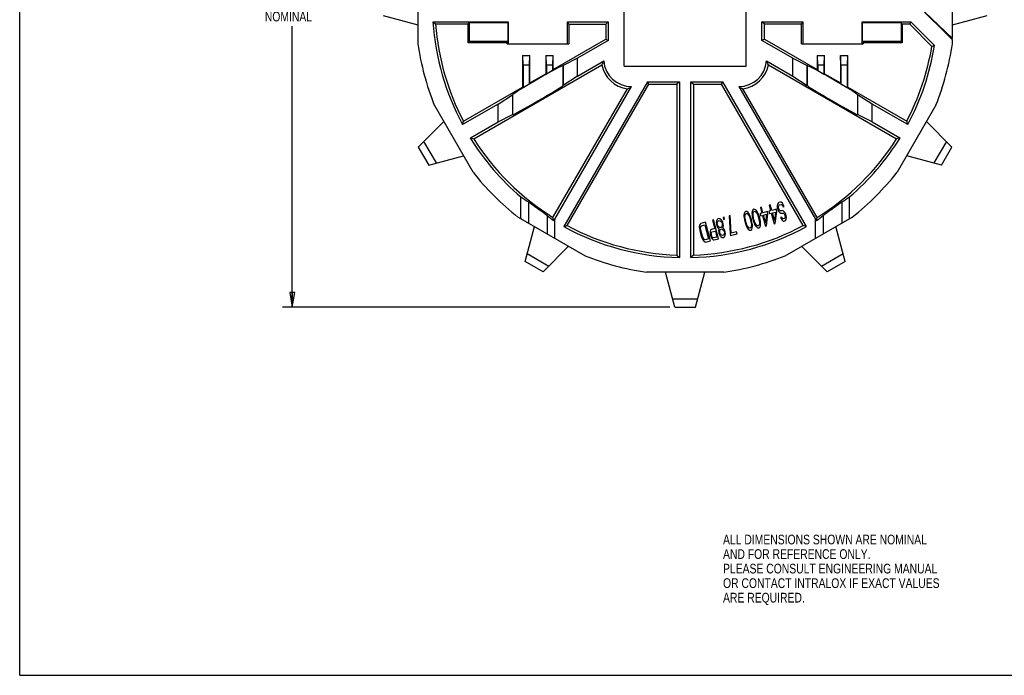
# Model space of a CAD drawing. Header units: inches. Extents: x 0 to 22, y 0 to 17.
# Tile 1 of 3: x 0 to 12.7, y 0 to 8.5. Entities that reach past the tile are written whole.
import ezdxf

# ---------------------------------------------------------------- set-up
doc = ezdxf.new("R2010")
doc.units = ezdxf.units.IN
doc.header["$LTSCALE"] = 1.21
doc.header["$MEASUREMENT"] = 0
doc.layers.get('0').update_dxf_attribs({"linetype": 'CONTINUOUS'})
doc.layers.add('ALL_FEATURES', color=7, linetype='CONTINUOUS')
doc.styles.get("Standard").update_dxf_attribs({"font": 'txt', "width": 0.8})
doc.dimstyles.new('DIMSTYLE_1', dxfattribs={"dimtxt": 0.125, "dimasz": 0.1875, "dimexe": 0.18, "dimexo": 0.0625, "dimgap": 0.09, "dimtad": 0, "dimtih": 1, "dimtoh": 1, "dimzin": 4, "dimdsep": 46, "dimtxsty": 'STANDARD', "dimblk": 'CLOSED', "dimblk1": 'CLOSED', "dimblk2": 'CLOSED', "dimcen": 0.09, "dimadec": 0, "dimazin": 0, "dimtp": 0.01, "dimtm": 0.01, "dimtfac": 1, "dimtofl": 0, "dimtmove": 0, "dimatfit": 3, "dimldrblk": 'CLOSED', "dimfxl": 1, "dimtolj": 1, "dimtzin": 4, "dimarcsym": 0})

# ---------------------------------------------------------------- blocks, each defined once
blk = doc.blocks.new('_CLOSED')
at = {"color": 0, "linetype": 'BYBLOCK'}
for p, q in [((0, 0), (-1, 0.167)), ((-1, 0.167), (-1, -0.167)), ((-1, -0.167), (0, 0)), ((-1, 0), (0, 0))]:
    blk.add_line(p, q, dxfattribs=at)
blk = doc.blocks.new('*D0')
at = {"color": 3, "linetype": 'CONTINUOUS'}
for p, q in [((8.388, 12.548), (3.392, 12.548)), ((3.517, 12.548), (3.517, 9.002)), ((3.517, 4.753), (3.517, 8.377)), ((8.388, 4.753), (3.392, 4.753))]:
    blk.add_line(p, q, dxfattribs=at)
at = {"color": 3, "linetype": 'CONTINUOUS', "xscale": 0.1875, "yscale": 0.1875, "zscale": 0.1875}
for p, rotation in [((3.517, 12.548), 90), ((3.517, 4.753), 270)]:
    blk.add_blockref('_CLOSED', p, dxfattribs=dict(at, rotation=rotation))
at = {"color": 3, "linetype": 'CONTINUOUS', "insert": (3.467, 8.94), "char_height": 0.125, "width": 0.7, "attachment_point": 2, "line_spacing_factor": 0.9}
blk.add_mtext('7.80\\P[198]\\PNOMINAL', dxfattribs=at)

msp = doc.modelspace()

# ---------------------------------------------------------------- linework, layer by layer
at = {"color": 7, "linetype": 'CONTINUOUS'}
for p, q in [((0, 0), (0, 17)), ((7.798, 7.863), (7.798, 9.438)), ((9.373, 7.863), (9.373, 9.438)), ((4.688, 8.516), (5.138, 8.396)), ((12.033, 8.396), (12.483, 8.516)), ((7.798, 7.863), (9.373, 7.863)), ((5.85, 6.494), (5.35, 7.36)), ((11.821, 7.36), (11.321, 6.494)), ((5.143, 6.819), (5.472, 7.148)), ((11.699, 7.148), (12.028, 6.819)), ((5.377, 6.613), (5.216, 6.892)), ((11.955, 6.892), (11.794, 6.613)), ((5.143, 6.819), (5.277, 6.586)), ((11.894, 6.586), (12.028, 6.819)), ((5.277, 6.586), (5.727, 6.706)), ((11.894, 6.586), (11.444, 6.706)), ((6.52, 5.343), (6.641, 5.793)), ((10.651, 5.343), (10.53, 5.793)), ((6.753, 5.208), (7.082, 5.538)), ((10.088, 5.538), (10.418, 5.208)), ((6.753, 5.208), (6.52, 5.343)), ((6.547, 5.443), (6.826, 5.282)), ((10.345, 5.282), (10.624, 5.443)), ((10.651, 5.343), (10.418, 5.208)), ((0, 0), (22, 0))]:
    msp.add_line(p, q, dxfattribs=at)
for start, end in [(188.2521, 201.7479), (338.2521, 351.7479), (218.2521, 231.7479), (308.2521, 321.7479), (248.2521, 261.7479)]:
    msp.add_arc((8.585, 8.651), 3.484, start, end, dxfattribs=at)
at = {"layer": 'ALL_FEATURES', "color": 7, "linetype": 'CONTINUOUS'}
for p, q in [((12.033, 8.219), (12.033, 9.151)), ((5.138, 9.083), (5.138, 8.151)), ((12.033, 8.219), (11.585, 8.651)), ((12.033, 8.203), (11.585, 8.651)), ((5.333, 8.435), (5.367, 8.404)), ((5.333, 8.435), (6.302, 8.435)), ((5.787, 8.404), (5.367, 8.404)), ((5.787, 8.404), (5.797, 8.424)), ((5.787, 8.164), (5.787, 8.404)), ((5.797, 8.424), (5.797, 8.184)), ((5.797, 8.424), (6.297, 8.424)), ((6.297, 8.424), (6.302, 8.435)), ((6.297, 8.424), (6.297, 8.184)), ((6.302, 8.435), (6.302, 8.151)), ((7.068, 8.151), (7.068, 8.435)), ((7.084, 8.404), (7.068, 8.435)), ((7.068, 8.435), (7.594, 8.435)), ((7.084, 8.404), (7.084, 8.151)), ((7.084, 8.404), (7.563, 8.404)), ((7.563, 8.404), (7.594, 8.435)), ((7.563, 8.404), (7.563, 8.212)), ((7.594, 8.435), (7.594, 8.194)), ((9.576, 8.435), (10.102, 8.435)), ((9.608, 8.404), (9.576, 8.435)), ((9.576, 8.194), (9.576, 8.435)), ((10.087, 8.404), (9.608, 8.404)), ((9.608, 8.212), (9.608, 8.404)), ((10.087, 8.404), (10.102, 8.435)), ((10.087, 8.151), (10.087, 8.404)), ((10.102, 8.435), (10.102, 8.151)), ((10.868, 8.435), (11.496, 8.435)), ((10.874, 8.424), (10.868, 8.435)), ((10.868, 8.151), (10.868, 8.435)), ((10.874, 8.424), (11.374, 8.424)), ((10.874, 8.184), (10.874, 8.424)), ((11.384, 8.404), (11.374, 8.424)), ((11.374, 8.424), (11.374, 8.184)), ((11.483, 8.404), (11.384, 8.404)), ((11.384, 8.404), (11.384, 8.164)), ((11.483, 8.404), (11.496, 8.435)), ((11.483, 8.404), (11.769, 8.117)), ((11.496, 8.435), (11.803, 8.128)), ((5.787, 8.164), (5.797, 8.184)), ((6.287, 8.164), (5.787, 8.164)), ((5.797, 8.184), (6.297, 8.184)), ((6.287, 8.164), (6.297, 8.184)), ((6.287, 8.151), (6.287, 8.164)), ((6.287, 8.151), (7.084, 8.151)), ((6.883, 7.819), (7.563, 8.212)), ((7.594, 8.194), (7.196, 7.964)), ((7.563, 8.212), (7.594, 8.194)), ((9.608, 8.212), (9.576, 8.194)), ((9.974, 7.964), (9.576, 8.194)), ((9.608, 8.212), (10.288, 7.819)), ((10.087, 8.151), (10.884, 8.151)), ((10.874, 8.184), (11.374, 8.184)), ((10.874, 8.184), (10.884, 8.164)), ((11.384, 8.164), (10.884, 8.164)), ((10.884, 8.164), (10.884, 8.151)), ((11.384, 8.164), (11.374, 8.184)), ((12.033, 8.151), (12.033, 8.203)), ((11.803, 8.128), (11.769, 8.117)), ((5.857, 6.925), (7.51, 7.879)), ((6.488, 8.001), (6.488, 7.591)), ((6.488, 8.001), (6.583, 8.001)), ((6.496, 7.876), (6.491, 8.001)), ((6.496, 7.876), (6.496, 7.587)), ((6.575, 7.876), (6.496, 7.876)), ((6.579, 8.001), (6.575, 7.876)), ((6.575, 7.876), (6.575, 7.632)), ((6.583, 7.646), (6.583, 8.001)), ((6.788, 8.001), (6.788, 7.764)), ((6.788, 8.001), (6.883, 8.001)), ((6.796, 7.876), (6.791, 8.001)), ((6.796, 7.876), (6.796, 7.76)), ((6.875, 7.876), (6.796, 7.876)), ((6.879, 8.001), (6.875, 7.876)), ((6.875, 7.876), (6.875, 7.805)), ((6.883, 7.819), (6.883, 8.001)), ((7.196, 7.964), (7.011, 7.87)), ((7.196, 7.734), (7.196, 7.964)), ((7.196, 7.734), (7.535, 7.93)), ((9.636, 7.93), (9.974, 7.734)), ((9.661, 7.879), (11.313, 6.925)), ((9.974, 7.964), (10.16, 7.87)), ((9.974, 7.734), (9.974, 7.964)), ((10.288, 8.001), (10.383, 8.001)), ((10.288, 8.001), (10.288, 7.819)), ((10.296, 7.876), (10.291, 8.001)), ((10.375, 7.876), (10.296, 7.876)), ((10.296, 7.876), (10.296, 7.805)), ((10.379, 8.001), (10.375, 7.876)), ((10.375, 7.876), (10.375, 7.76)), ((10.383, 7.764), (10.383, 8.001)), ((10.588, 8.001), (10.683, 8.001)), ((10.588, 8.001), (10.588, 7.646)), ((10.596, 7.876), (10.591, 8.001)), ((10.675, 7.876), (10.596, 7.876)), ((10.596, 7.876), (10.596, 7.632)), ((10.679, 8.001), (10.675, 7.876)), ((10.675, 7.876), (10.675, 7.587)), ((10.683, 7.591), (10.683, 8.001)), ((6.583, 7.646), (6.788, 7.764)), ((6.788, 7.764), (6.796, 7.76)), ((6.875, 7.805), (6.796, 7.76)), ((6.883, 7.819), (6.875, 7.805)), ((7.01, 7.87), (7.01, 7.613)), ((7.011, 7.87), (7.01, 7.87)), ((7.011, 7.614), (7.011, 7.87)), ((10.16, 7.614), (10.16, 7.87)), ((10.16, 7.87), (10.16, 7.613)), ((10.16, 7.87), (10.16, 7.87)), ((10.288, 7.819), (10.296, 7.805)), ((10.296, 7.805), (10.375, 7.76)), ((10.383, 7.764), (10.375, 7.76)), ((10.383, 7.764), (10.588, 7.646)), ((6.575, 7.632), (6.496, 7.587)), ((6.583, 7.646), (6.575, 7.632)), ((7.196, 7.734), (7.011, 7.614)), ((8.099, 7.66), (7.02, 5.792)), ((7.064, 5.804), (8.117, 7.629)), ((8.099, 7.66), (8.511, 7.66)), ((8.117, 7.629), (8.099, 7.66)), ((8.117, 7.629), (8.479, 7.629)), ((8.511, 7.66), (8.479, 7.629)), ((8.479, 7.629), (8.479, 5.424)), ((8.511, 7.66), (8.511, 5.392)), ((8.66, 7.66), (9.072, 7.66)), ((8.66, 7.66), (8.691, 7.629)), ((8.66, 5.392), (8.66, 7.66)), ((8.691, 7.629), (9.053, 7.629)), ((8.691, 7.629), (8.691, 5.424)), ((9.053, 7.629), (9.072, 7.66)), ((10.107, 5.804), (9.053, 7.629)), ((10.15, 5.792), (9.072, 7.66)), ((9.974, 7.734), (10.16, 7.614)), ((10.588, 7.646), (10.596, 7.632)), ((10.596, 7.632), (10.675, 7.587)), ((5.727, 7.152), (6.488, 7.591)), ((6.36, 7.495), (6.36, 7.238)), ((6.36, 7.494), (6.36, 7.495)), ((6.488, 7.591), (6.496, 7.587)), ((6.88, 5.91), (7.84, 7.571)), ((6.905, 5.889), (7.892, 7.599)), ((7.011, 7.614), (7.01, 7.613)), ((9.278, 7.599), (10.266, 5.889)), ((10.29, 5.91), (9.331, 7.571)), ((10.16, 7.614), (10.16, 7.613)), ((10.683, 7.591), (10.675, 7.587)), ((10.683, 7.591), (11.444, 7.152)), ((10.811, 7.494), (10.81, 7.495)), ((10.81, 7.495), (10.81, 7.238)), ((6.174, 7.374), (5.714, 7.108)), ((6.174, 7.374), (6.36, 7.494)), ((6.174, 7.144), (6.174, 7.374)), ((6.36, 7.494), (6.36, 7.238)), ((10.996, 7.374), (10.811, 7.494)), ((10.811, 7.494), (10.811, 7.238)), ((11.457, 7.108), (10.996, 7.374)), ((10.996, 7.144), (10.996, 7.374)), ((5.714, 7.108), (5.727, 7.152)), ((5.814, 6.936), (6.174, 7.144)), ((6.174, 7.144), (6.36, 7.238)), ((6.36, 7.238), (6.36, 7.238)), ((10.811, 7.238), (10.81, 7.238)), ((10.996, 7.144), (10.811, 7.238)), ((10.996, 7.144), (11.357, 6.936)), ((11.457, 7.108), (11.444, 7.152)), ((5.814, 6.936), (5.857, 6.925)), ((11.357, 6.936), (11.313, 6.925)), ((6.466, 5.894), (6.466, 6.174)), ((6.565, 6.11), (6.565, 5.837)), ((9.794, 6.102), (9.784, 6.094)), ((9.813, 6.107), (9.794, 6.102)), ((9.826, 6.105), (9.813, 6.107)), ((9.842, 6.093), (9.826, 6.105)), ((10.606, 6.11), (10.606, 5.837)), ((10.705, 5.894), (10.705, 6.174)), ((9.354, 5.979), (9.346, 5.96)), ((9.366, 5.988), (9.354, 5.979)), ((9.382, 5.986), (9.366, 5.988)), ((9.398, 5.974), (9.382, 5.986)), ((9.409, 5.96), (9.398, 5.974)), ((9.45, 5.988), (9.447, 5.971)), ((9.447, 5.971), (9.448, 5.949)), ((9.458, 6.007), (9.45, 5.988)), ((9.47, 6.015), (9.458, 6.007)), ((9.463, 5.969), (9.467, 5.981)), ((9.467, 5.981), (9.477, 5.99)), ((9.486, 6.014), (9.47, 6.015)), ((9.477, 5.99), (9.49, 5.988)), ((9.502, 6.002), (9.486, 6.014)), ((9.49, 5.988), (9.5, 5.979)), ((9.5, 5.979), (9.518, 5.951)), ((9.513, 5.988), (9.502, 6.002)), ((9.523, 5.969), (9.513, 5.988)), ((9.57, 6.042), (9.556, 6.038)), ((9.556, 6.038), (9.575, 5.966)), ((9.589, 5.97), (9.57, 6.042)), ((9.646, 5.985), (9.589, 5.97)), ((9.654, 5.955), (9.646, 5.985)), ((9.688, 5.997), (9.665, 5.99)), ((9.665, 5.99), (9.673, 5.96)), ((9.683, 6.072), (9.669, 6.069)), ((9.669, 6.069), (9.688, 5.997)), ((9.702, 6.001), (9.683, 6.072)), ((9.759, 6.016), (9.702, 6.001)), ((9.711, 5.97), (9.751, 5.98)), ((9.751, 5.98), (9.737, 5.872)), ((9.748, 5.831), (9.767, 5.985)), ((9.767, 5.985), (9.759, 6.016)), ((9.777, 6.081), (9.773, 6.058)), ((9.773, 6.058), (9.774, 6.036)), ((9.774, 6.036), (9.781, 6.011)), ((9.784, 6.094), (9.777, 6.081)), ((9.781, 6.011), (9.791, 5.991)), ((9.79, 6.052), (9.795, 6.064)), ((9.79, 6.035), (9.79, 6.052)), ((9.794, 6.019), (9.79, 6.035)), ((9.791, 5.991), (9.806, 5.973)), ((9.803, 6.005), (9.794, 6.019)), ((9.795, 6.064), (9.803, 6.071)), ((9.803, 6.071), (9.822, 6.077)), ((9.812, 5.997), (9.803, 6.005)), ((9.806, 5.973), (9.818, 5.966)), ((9.823, 5.994), (9.812, 5.997)), ((9.822, 6.077), (9.832, 6.074)), ((9.837, 5.998), (9.823, 5.994)), ((9.832, 6.074), (9.844, 6.06)), ((9.848, 5.996), (9.837, 5.998)), ((9.856, 6.069), (9.842, 6.093)), ((9.844, 6.06), (9.85, 6.046)), ((9.86, 5.988), (9.848, 5.996)), ((9.85, 6.046), (9.864, 6.049)), ((9.864, 6.049), (9.856, 6.069)), ((9.875, 5.97), (9.86, 5.988)), ((6.429, 5.915), (7.295, 5.415)), ((6.806, 5.935), (6.806, 5.697)), ((6.891, 5.868), (6.88, 5.91)), ((6.905, 5.889), (6.891, 5.868)), ((6.905, 5.64), (6.905, 5.889)), ((8.846, 5.848), (8.789, 5.833)), ((8.911, 5.607), (8.846, 5.848)), ((8.953, 5.877), (8.938, 5.873)), ((8.938, 5.873), (8.967, 5.765)), ((9.017, 5.635), (8.953, 5.877)), ((8.989, 5.864), (8.986, 5.847)), ((8.986, 5.847), (8.988, 5.82)), ((8.997, 5.883), (8.989, 5.864)), ((9.007, 5.891), (8.997, 5.883)), ((9, 5.823), (9.001, 5.846)), ((9.001, 5.846), (9.008, 5.859)), ((9.021, 5.895), (9.007, 5.891)), ((9.008, 5.859), (9.016, 5.866)), ((9.016, 5.866), (9.026, 5.869)), ((9.034, 5.893), (9.021, 5.895)), ((9.026, 5.869), (9.037, 5.866)), ((9.05, 5.881), (9.034, 5.893)), ((9.037, 5.866), (9.049, 5.858)), ((9.049, 5.858), (9.061, 5.84)), ((9.062, 5.867), (9.05, 5.881)), ((9.073, 5.843), (9.062, 5.867)), ((9.087, 5.913), (9.076, 5.91)), ((9.076, 5.91), (9.082, 5.884)), ((9.082, 5.884), (9.094, 5.887)), ((9.094, 5.887), (9.087, 5.913)), ((9.168, 5.934), (9.154, 5.931)), ((9.154, 5.931), (9.164, 5.702)), ((9.178, 5.706), (9.168, 5.934)), ((9.346, 5.96), (9.343, 5.943)), ((9.343, 5.943), (9.344, 5.921)), ((9.344, 5.921), (9.345, 5.905)), ((9.345, 5.905), (9.35, 5.879)), ((9.35, 5.879), (9.362, 5.832)), ((9.357, 5.908), (9.358, 5.941)), ((9.363, 5.877), (9.357, 5.908)), ((9.358, 5.941), (9.363, 5.954)), ((9.363, 5.954), (9.373, 5.962)), ((9.373, 5.841), (9.363, 5.877)), ((9.373, 5.962), (9.386, 5.96)), ((9.386, 5.96), (9.396, 5.952)), ((9.396, 5.952), (9.414, 5.923)), ((9.419, 5.941), (9.409, 5.96)), ((9.414, 5.923), (9.425, 5.893)), ((9.426, 5.926), (9.419, 5.941)), ((9.425, 5.893), (9.434, 5.857)), ((9.435, 5.901), (9.426, 5.926)), ((9.434, 5.857), (9.44, 5.826)), ((9.447, 5.855), (9.435, 5.901)), ((9.452, 5.829), (9.447, 5.855)), ((9.448, 5.949), (9.449, 5.933)), ((9.449, 5.933), (9.454, 5.906)), ((9.454, 5.906), (9.466, 5.86)), ((9.461, 5.936), (9.463, 5.969)), ((9.467, 5.904), (9.461, 5.936)), ((9.466, 5.86), (9.476, 5.835)), ((9.477, 5.869), (9.467, 5.904)), ((9.487, 5.838), (9.477, 5.869)), ((9.518, 5.951), (9.529, 5.921)), ((9.53, 5.954), (9.523, 5.969)), ((9.529, 5.921), (9.538, 5.885)), ((9.539, 5.929), (9.53, 5.954)), ((9.538, 5.885), (9.544, 5.854)), ((9.552, 5.883), (9.539, 5.929)), ((9.544, 5.854), (9.543, 5.82)), ((9.575, 5.966), (9.551, 5.96)), ((9.551, 5.96), (9.559, 5.929)), ((9.556, 5.857), (9.552, 5.883)), ((9.558, 5.841), (9.556, 5.857)), ((9.559, 5.929), (9.583, 5.936)), ((9.583, 5.936), (9.62, 5.797)), ((9.597, 5.939), (9.637, 5.95)), ((9.623, 5.842), (9.597, 5.939)), ((9.637, 5.95), (9.623, 5.842)), ((9.634, 5.801), (9.654, 5.955)), ((9.673, 5.96), (9.697, 5.966)), ((9.697, 5.966), (9.734, 5.827)), ((9.737, 5.872), (9.711, 5.97)), ((9.83, 5.913), (9.816, 5.91)), ((9.816, 5.91), (9.822, 5.895)), ((9.818, 5.966), (9.832, 5.964)), ((9.822, 5.895), (9.835, 5.876)), ((9.835, 5.904), (9.83, 5.913)), ((9.832, 5.964), (9.846, 5.967)), ((9.842, 5.895), (9.835, 5.904)), ((9.835, 5.876), (9.848, 5.863)), ((9.851, 5.892), (9.842, 5.895)), ((9.846, 5.967), (9.854, 5.964)), ((9.848, 5.863), (9.861, 5.861)), ((9.865, 5.895), (9.851, 5.892)), ((9.854, 5.964), (9.864, 5.956)), ((9.861, 5.861), (9.873, 5.865)), ((9.864, 5.956), (9.871, 5.941)), ((9.871, 5.902), (9.865, 5.895)), ((9.871, 5.941), (9.873, 5.931)), ((9.875, 5.915), (9.871, 5.902)), ((9.873, 5.931), (9.875, 5.915)), ((9.873, 5.865), (9.881, 5.872)), ((9.883, 5.95), (9.875, 5.97)), ((9.876, 5.415), (10.742, 5.915)), ((9.881, 5.872), (9.888, 5.885)), ((9.889, 5.929), (9.883, 5.95)), ((9.888, 5.885), (9.892, 5.908)), ((9.892, 5.908), (9.889, 5.929)), ((10.266, 5.889), (10.28, 5.868)), ((10.266, 5.64), (10.266, 5.889)), ((10.28, 5.868), (10.29, 5.91)), ((10.365, 5.935), (10.365, 5.697)), ((7.02, 5.792), (7.064, 5.804)), ((8.772, 5.812), (8.768, 5.789)), ((8.768, 5.789), (8.769, 5.767)), ((8.769, 5.767), (8.774, 5.741)), ((8.779, 5.825), (8.772, 5.812)), ((8.774, 5.741), (8.794, 5.664)), ((8.789, 5.833), (8.779, 5.825)), ((8.785, 5.782), (8.79, 5.794)), ((8.785, 5.766), (8.785, 5.782)), ((8.788, 5.744), (8.785, 5.766)), ((8.808, 5.667), (8.788, 5.744)), ((8.79, 5.794), (8.798, 5.802)), ((8.798, 5.802), (8.84, 5.814)), ((8.84, 5.814), (8.888, 5.634)), ((8.909, 5.727), (8.907, 5.705)), ((8.914, 5.745), (8.909, 5.727)), ((8.925, 5.754), (8.914, 5.745)), ((8.967, 5.765), (8.925, 5.754)), ((8.925, 5.715), (8.931, 5.722)), ((8.931, 5.722), (8.976, 5.734)), ((8.976, 5.734), (8.996, 5.657)), ((8.988, 5.82), (8.992, 5.805)), ((8.992, 5.805), (9.004, 5.78)), ((9.004, 5.808), (9, 5.823)), ((9.017, 5.789), (9.004, 5.808)), ((9.004, 5.78), (9.017, 5.767)), ((9.029, 5.781), (9.017, 5.789)), ((9.017, 5.767), (9.023, 5.764)), ((9.02, 5.757), (9.017, 5.74)), ((9.017, 5.74), (9.018, 5.718)), ((9.018, 5.718), (9.022, 5.703)), ((9.023, 5.764), (9.02, 5.757)), ((9.04, 5.779), (9.029, 5.781)), ((9.031, 5.716), (9.032, 5.733)), ((9.032, 5.733), (9.037, 5.751)), ((9.037, 5.751), (9.045, 5.758)), ((9.049, 5.781), (9.04, 5.779)), ((9.045, 5.758), (9.055, 5.761)), ((9.057, 5.789), (9.049, 5.781)), ((9.055, 5.761), (9.065, 5.758)), ((9.064, 5.802), (9.057, 5.789)), ((9.061, 5.84), (9.065, 5.824)), ((9.065, 5.824), (9.064, 5.802)), ((9.065, 5.758), (9.079, 5.745)), ((9.071, 5.776), (9.074, 5.783)), ((9.077, 5.772), (9.071, 5.776)), ((9.077, 5.828), (9.073, 5.843)), ((9.074, 5.783), (9.079, 5.801)), ((9.079, 5.801), (9.077, 5.828)), ((9.088, 5.759), (9.077, 5.772)), ((9.079, 5.745), (9.088, 5.731)), ((9.098, 5.74), (9.088, 5.759)), ((9.088, 5.731), (9.091, 5.721)), ((9.091, 5.721), (9.09, 5.704)), ((9.102, 5.724), (9.098, 5.74)), ((9.105, 5.697), (9.102, 5.724)), ((9.249, 5.725), (9.178, 5.706)), ((9.256, 5.699), (9.249, 5.725)), ((9.362, 5.832), (9.372, 5.807)), ((9.372, 5.807), (9.378, 5.792)), ((9.383, 5.81), (9.373, 5.841)), ((9.378, 5.792), (9.388, 5.773)), ((9.401, 5.782), (9.383, 5.81)), ((9.388, 5.773), (9.4, 5.76)), ((9.4, 5.76), (9.416, 5.747)), ((9.411, 5.774), (9.401, 5.782)), ((9.424, 5.772), (9.411, 5.774)), ((9.416, 5.747), (9.431, 5.746)), ((9.435, 5.78), (9.424, 5.772)), ((9.431, 5.746), (9.444, 5.755)), ((9.439, 5.792), (9.435, 5.78)), ((9.44, 5.826), (9.439, 5.792)), ((9.444, 5.755), (9.452, 5.774)), ((9.454, 5.813), (9.452, 5.829)), ((9.452, 5.774), (9.455, 5.791)), ((9.455, 5.791), (9.454, 5.813)), ((9.476, 5.835), (9.482, 5.82)), ((9.482, 5.82), (9.492, 5.801)), ((9.505, 5.81), (9.487, 5.838)), ((9.492, 5.801), (9.504, 5.788)), ((9.504, 5.788), (9.52, 5.775)), ((9.515, 5.802), (9.505, 5.81)), ((9.528, 5.8), (9.515, 5.802)), ((9.52, 5.775), (9.535, 5.774)), ((9.539, 5.808), (9.528, 5.8)), ((9.535, 5.774), (9.548, 5.783)), ((9.543, 5.82), (9.539, 5.808)), ((9.548, 5.783), (9.556, 5.802)), ((9.556, 5.802), (9.559, 5.819)), ((9.559, 5.819), (9.558, 5.841)), ((9.62, 5.797), (9.634, 5.801)), ((9.734, 5.827), (9.748, 5.831)), ((10.15, 5.792), (10.107, 5.804)), ((8.794, 5.664), (8.804, 5.639)), ((8.804, 5.639), (8.814, 5.619)), ((8.816, 5.647), (8.808, 5.667)), ((8.814, 5.619), (8.829, 5.601)), ((8.825, 5.633), (8.816, 5.647)), ((8.835, 5.625), (8.825, 5.633)), ((8.829, 5.601), (8.841, 5.593)), ((8.846, 5.622), (8.835, 5.625)), ((8.841, 5.593), (8.854, 5.592)), ((8.888, 5.634), (8.846, 5.622)), ((8.854, 5.592), (8.911, 5.607)), ((8.907, 5.705), (8.909, 5.689)), ((8.909, 5.689), (8.915, 5.668)), ((8.915, 5.668), (8.921, 5.654)), ((8.921, 5.654), (8.934, 5.635)), ((8.923, 5.704), (8.925, 5.715)), ((8.925, 5.688), (8.923, 5.704)), ((8.929, 5.672), (8.925, 5.688)), ((8.935, 5.657), (8.929, 5.672)), ((8.934, 5.635), (8.947, 5.622)), ((8.943, 5.648), (8.935, 5.657)), ((8.951, 5.645), (8.943, 5.648)), ((8.947, 5.622), (8.961, 5.62)), ((8.996, 5.657), (8.951, 5.645)), ((8.961, 5.62), (9.017, 5.635)), ((9.022, 5.703), (9.034, 5.678)), ((9.034, 5.706), (9.031, 5.716)), ((9.043, 5.692), (9.034, 5.706)), ((9.034, 5.678), (9.045, 5.665)), ((9.056, 5.679), (9.043, 5.692)), ((9.045, 5.665), (9.061, 5.652)), ((9.067, 5.676), (9.056, 5.679)), ((9.061, 5.652), (9.074, 5.65)), ((9.077, 5.679), (9.067, 5.676)), ((9.074, 5.65), (9.083, 5.653)), ((9.085, 5.686), (9.077, 5.679)), ((9.083, 5.653), (9.094, 5.661)), ((9.09, 5.704), (9.085, 5.686)), ((9.094, 5.661), (9.102, 5.68)), ((9.102, 5.68), (9.105, 5.697)), ((9.164, 5.702), (9.171, 5.676)), ((9.171, 5.676), (9.256, 5.699)), ((8.479, 5.424), (8.511, 5.392)), ((8.691, 5.424), (8.66, 5.392)), ((9.085, 5.203), (8.085, 5.203)), ((8.451, 4.753), (8.33, 5.203)), ((8.72, 4.753), (8.84, 5.203)), ((8.747, 4.853), (8.424, 4.853)), ((8.451, 4.753), (8.72, 4.753))]:
    msp.add_line(p, q, dxfattribs=at)
for centre, radius, start, end in [((8.585, 8.651), 3.26, 183.7987, 208.2516), ((8.585, 8.651), 3.228, 184.395, 207.6764), ((8.585, 8.651), 3.228, 332.3236, 350.4856), ((8.585, 8.651), 3.26, 331.7484, 350.7707), ((8.336, 7.507), 0.906, 152.1762, 155.7345), ((7.89, 7.956), 0.388, 191.433, 262.5114), ((7.89, 7.956), 0.356, 184.2364, 270.3178), ((9.28, 7.956), 0.356, 269.6822, 355.7636), ((9.28, 7.956), 0.388, 277.4886, 348.567), ((8.834, 7.507), 0.906, 24.2655, 27.8238), ((7.449, 8.365), 0.885, 296.2361, 300.096), ((9.722, 8.365), 0.885, 239.904, 243.7639), ((8.585, 8.651), 3.26, 211.7484, 229.4482), ((8.585, 8.651), 3.228, 212.3236, 238.1204), ((8.585, 8.651), 3.228, 301.8796, 327.6764), ((8.585, 8.651), 3.26, 310.5518, 328.2516), ((8.585, 8.651), 3.26, 241.3088, 268.6912), ((8.585, 8.651), 3.228, 241.8796, 268.1204), ((8.585, 8.651), 3.26, 271.3088, 298.6912), ((8.585, 8.651), 3.228, 271.8796, 298.1204), ((8.585, 8.651), 3.484, 278.2521, 291.7479)]:
    msp.add_arc(centre, radius, start, end, dxfattribs=at)
for centre, major_axis, ratio, start_param, end_param in [((6.685, 7.682), (0.325, 0.188), 0.030233, -0.000021, 3.106665), ((10.485, 7.682), (0.325, -0.188), 0.030233, 0.034928, 3.141614), ((6.685, 7.426), (0.325, 0.188), 0.030233, 3.141571, 6.248257), ((10.485, 7.426), (0.325, -0.188), 0.030233, -3.106665, 0.000021), ((8.19, 8.651), (3.035, 0), 0.991471, -2.174784, -2.135892), ((8.981, 8.651), (3.035, 0), 0.991471, -1.005701, -0.966809), ((9.047, 8.651), (3.539, 0), 0.991471, -2.256373, -2.225799), ((8.124, 8.651), (3.539, 0), 0.991471, -0.915794, -0.88522)]:
    msp.add_ellipse(centre, major_axis=major_axis, ratio=ratio, start_param=start_param, end_param=end_param, dxfattribs=at)
for points, knots in [([(6.565, 6.11), (6.565, 6.109), (6.566, 6.109), (6.568, 6.107), (6.57, 6.106), (6.573, 6.104), (6.578, 6.101), (6.584, 6.096), (6.59, 6.092), (6.597, 6.086), (6.605, 6.081), (6.616, 6.073), (6.63, 6.062), (6.648, 6.049), (6.666, 6.036), (6.685, 6.022), (6.704, 6.009), (6.723, 5.995), (6.74, 5.983), (6.755, 5.972), (6.766, 5.965), (6.773, 5.959), (6.781, 5.954), (6.787, 5.949), (6.793, 5.945), (6.797, 5.942), (6.801, 5.939), (6.803, 5.938), (6.804, 5.936), (6.806, 5.936), (6.806, 5.935)], [0, 0, 0, 0, 0.006444, 0.013915, 0.022367, 0.031752, 0.053118, 0.077603, 0.104807, 0.134357, 0.165913, 0.199172, 0.269759, 0.344306, 0.421339, 0.499579, 0.577832, 0.654879, 0.729392, 0.799841, 0.832989, 0.864417, 0.893844, 0.92097, 0.945477, 0.967035, 0.976604, 0.985314, 0.993125, 1, 1, 1, 1]), ([(10.365, 5.935), (10.365, 5.936), (10.366, 5.936), (10.368, 5.938), (10.37, 5.939), (10.373, 5.942), (10.378, 5.945), (10.384, 5.949), (10.39, 5.954), (10.397, 5.959), (10.405, 5.965), (10.416, 5.972), (10.43, 5.983), (10.448, 5.995), (10.467, 6.009), (10.486, 6.022), (10.504, 6.036), (10.523, 6.049), (10.541, 6.062), (10.555, 6.073), (10.566, 6.081), (10.573, 6.086), (10.58, 6.092), (10.587, 6.096), (10.593, 6.101), (10.597, 6.104), (10.6, 6.106), (10.603, 6.107), (10.604, 6.109), (10.606, 6.109), (10.606, 6.11)], [0, 0, 0, 0, 0.006875, 0.014686, 0.023396, 0.032965, 0.054523, 0.07903, 0.106156, 0.135583, 0.16701, 0.200158, 0.270608, 0.345121, 0.422168, 0.50042, 0.578661, 0.655694, 0.730241, 0.800828, 0.834088, 0.865643, 0.895193, 0.922397, 0.946882, 0.968248, 0.977633, 0.986085, 0.993556, 1, 1, 1, 1])]:
    msp.add_open_spline(points, degree=3, knots=knots, dxfattribs=at)

# ---------------------------------------------------------------- texts
at = {"color": 3, "linetype": 'CONTINUOUS', "insert": (9.074, 1.815), "char_height": 0.125, "width": 3.5, "attachment_point": 1, "line_spacing_factor": 0.9}
msp.add_mtext('ALL DIMENSIONS SHOWN ARE NOMINAL\\PAND FOR REFERENCE ONLY.\\PPLEASE CONSULT ENGINEERING MANUAL\\POR CONTACT INTRALOX IF EXACT VALUES\\PARE REQUIRED. ', dxfattribs=at)

# ---------------------------------------------------------------- dimensions: what is measured, and where the dimension line sits
at = {"color": 3, "linetype": 'CONTINUOUS'}
dim = msp.add_linear_dim(base=(3.5166, 4.7534), p1=(8.3884, 12.5485), p2=(8.3884, 4.7534), angle=270, text='<>\\PNOMINAL', dimstyle='DIMSTYLE_1', dxfattribs=at)
dim.commit()
dim.dimension.update_dxf_attribs({"geometry": '*D0', "text_midpoint": (3.2666, 8.6898), "dimtype": 160})

doc.saveas('drawing.dxf')
